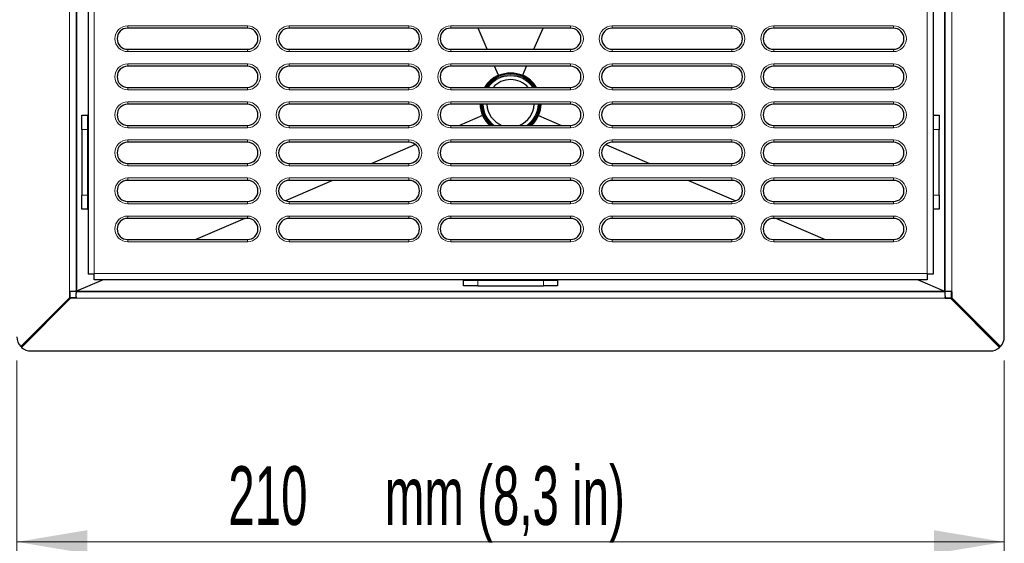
# Model space of a CAD drawing. Header units: millimetres. Extents: x 1 to 419, y 2 to 295.
# Tile 14 of 60: x 38 to 80, y 106 to 128. Entities that reach past the tile are written whole.
import ezdxf

# ---------------------------------------------------------------- set-up
doc = ezdxf.new("R2010")
doc.units = ezdxf.units.MM
doc.styles.add('SLDTEXTSTYLE0', font='TXT', dxfattribs={"width": 0.605})
doc.dimstyles.new('SLDDIMSTYLE1', dxfattribs={"dimtxt": 2.5, "dimasz": 3, "dimexe": 0, "dimexo": 0.0625, "dimtad": 1, "dimdec": 0, "dimlfac": 5, "dimrnd": 1e-09, "dimzin": 12, "dimdsep": 46, "dimtxsty": 'SLDTEXTSTYLE0', "dimsah": 1, "dimcen": 0.09, "dimadec": 0, "dimazin": 3, "dimtfac": 1, "dimtofl": 0, "dimtmove": 0, "dimatfit": 3, "dimfxl": 1, "dimfrac": 2, "dimtolj": 1, "dimtzin": 12, "dimarcsym": 0})

# ---------------------------------------------------------------- blocks, each defined once
blk = doc.blocks.new('_D_18')
at = {"color": 7, "linetype": 'Continuous', "lineweight": 0}
for p, q in [((37.768, 170.038), (27.168, 170.038)), ((28.168, 170.038), (28.168, 114.289)), ((37.768, 114.289), (27.168, 114.289))]:
    blk.add_line(p, q, dxfattribs=at)
at = {"color": 7, "linetype": 'Continuous', "lineweight": 18}
for points in [[(28.168, 170.038), (27.668, 167.038), (28.668, 167.038)], [(28.168, 114.289), (28.668, 117.289), (27.668, 117.289)]]:
    blk.add_solid(points, dxfattribs=at)
at = {"color": 7, "linetype": 'Continuous', "lineweight": 18, "char_height": 2.5, "attachment_point": 1, "rotation": 90, "style": 'SLDTEXTSTYLE0'}
for s, insert in [('mm (11 in)', (24.945, 137.283)), ('279', (24.945, 130.617))]:
    blk.add_mtext(s, dxfattribs=dict(at, insert=insert))
blk = doc.blocks.new('_D_19')
at = {"color": 7, "linetype": 'Continuous', "lineweight": 0}
for p, q in [((38.168, 113.889), (38.168, 105.157)), ((80.234, 113.889), (80.234, 105.157)), ((80.234, 106.157), (38.168, 106.157))]:
    blk.add_line(p, q, dxfattribs=at)
at = {"color": 7, "linetype": 'Continuous', "lineweight": 18}
for points in [[(38.168, 106.157), (41.168, 105.657), (41.168, 106.657)], [(80.234, 106.157), (77.234, 106.657), (77.234, 105.657)]]:
    blk.add_solid(points, dxfattribs=at)
at = {"color": 7, "linetype": 'Continuous', "lineweight": 18, "char_height": 2.5, "attachment_point": 1, "style": 'SLDTEXTSTYLE0'}
for s, insert in [('mm (8,3 in)', (53.843, 109.38)), ('210', (47.176, 109.38))]:
    blk.add_mtext(s, dxfattribs=dict(at, insert=insert))

msp = doc.modelspace()

# ---------------------------------------------------------------- linework, layer by layer
at = {"color": 7, "linetype": 'Continuous', "lineweight": 18}
for p, q in [((40.4081, 116.8126), (40.4081, 140.046)), ((41.4607, 139.3991), (41.4607, 117.5835)), ((77.9934, 134.8937), (77.9934, 116.8126)), ((76.9407, 134.6368), (76.9407, 117.5835)), ((42.8907, 128.1335), (47.9907, 128.1335)), ((42.8907, 128.1335), (42.8907, 128.0335)), ((47.9907, 128.1335), (47.9907, 128.0335)), ((49.7707, 128.1335), (54.8707, 128.1335)), ((49.7707, 128.1335), (49.7707, 128.0335)), ((54.8707, 128.1335), (54.8707, 128.0335)), ((56.6507, 128.1335), (61.7507, 128.1335)), ((56.6507, 128.1335), (56.6507, 128.0335)), ((61.7507, 128.0335), (61.7507, 128.1335)), ((63.5307, 128.1335), (68.6307, 128.1335)), ((63.5307, 128.1335), (63.5307, 128.0335)), ((68.6307, 128.0335), (68.6307, 128.1335)), ((70.4107, 128.1335), (75.5107, 128.1335)), ((70.4107, 128.1335), (70.4107, 128.0335)), ((75.5107, 128.0335), (75.5107, 128.1335)), ((42.8907, 127.1335), (42.8907, 127.0335)), ((47.9907, 127.1335), (47.9907, 127.0335)), ((49.7707, 127.1335), (49.7707, 127.0335)), ((54.8707, 127.1335), (54.8707, 127.0335)), ((56.6507, 127.0335), (56.6507, 127.1335)), ((61.7507, 127.1335), (61.7507, 127.0335)), ((63.5307, 127.0335), (63.5307, 127.1335)), ((68.6307, 127.1335), (68.6307, 127.0335)), ((70.4107, 127.0335), (70.4107, 127.1335)), ((75.5107, 127.1335), (75.5107, 127.0335)), ((47.9907, 127.0335), (42.8907, 127.0335)), ((54.8707, 127.0335), (49.7707, 127.0335)), ((61.7507, 127.0335), (56.6507, 127.0335)), ((68.6307, 127.0335), (63.5307, 127.0335)), ((75.5107, 127.0335), (70.4107, 127.0335)), ((42.8907, 126.5135), (47.9907, 126.5135)), ((42.8907, 126.5135), (42.8907, 126.4135)), ((47.9907, 126.5135), (47.9907, 126.4135)), ((49.7707, 126.5135), (54.8707, 126.5135)), ((49.7707, 126.5135), (49.7707, 126.4135)), ((54.8707, 126.5135), (54.8707, 126.4135)), ((56.6507, 126.5135), (61.7507, 126.5135)), ((56.6507, 126.5135), (56.6507, 126.4135)), ((61.7507, 126.4135), (61.7507, 126.5135)), ((63.5307, 126.5135), (68.6307, 126.5135)), ((63.5307, 126.5135), (63.5307, 126.4135)), ((68.6307, 126.4135), (68.6307, 126.5135)), ((70.4107, 126.5135), (75.5107, 126.5135)), ((70.4107, 126.5135), (70.4107, 126.4135)), ((75.5107, 126.4135), (75.5107, 126.5135)), ((42.8907, 125.5135), (42.8907, 125.4135)), ((47.9907, 125.5135), (47.9907, 125.4135)), ((49.7707, 125.5135), (49.7707, 125.4135)), ((54.8707, 125.5135), (54.8707, 125.4135)), ((56.6507, 125.4135), (56.6507, 125.5135)), ((61.7507, 125.5135), (61.7507, 125.4135)), ((63.5307, 125.4135), (63.5307, 125.5135)), ((68.6307, 125.5135), (68.6307, 125.4135)), ((70.4107, 125.4135), (70.4107, 125.5135)), ((75.5107, 125.5135), (75.5107, 125.4135)), ((47.9907, 125.4135), (42.8907, 125.4135)), ((54.8707, 125.4135), (49.7707, 125.4135)), ((61.7507, 125.4135), (56.6507, 125.4135)), ((68.6307, 125.4135), (63.5307, 125.4135)), ((75.5107, 125.4135), (70.4107, 125.4135)), ((42.8907, 124.8935), (47.9907, 124.8935)), ((42.8907, 124.8935), (42.8907, 124.7935)), ((47.9907, 124.8935), (47.9907, 124.7935)), ((49.7707, 124.8935), (54.8707, 124.8935)), ((49.7707, 124.8935), (49.7707, 124.7935)), ((54.8707, 124.8935), (54.8707, 124.7935)), ((56.6507, 124.8935), (61.7507, 124.8935)), ((56.6507, 124.8935), (56.6507, 124.7935)), ((61.7507, 124.7935), (61.7507, 124.8935)), ((63.5307, 124.8935), (68.6307, 124.8935)), ((63.5307, 124.8935), (63.5307, 124.7935)), ((68.6307, 124.7935), (68.6307, 124.8935)), ((70.4107, 124.8935), (75.5107, 124.8935)), ((70.4107, 124.8935), (70.4107, 124.7935)), ((75.5107, 124.7935), (75.5107, 124.8935)), ((42.8907, 123.8935), (42.8907, 123.7935)), ((47.9907, 123.7935), (42.8907, 123.7935)), ((47.9907, 123.8935), (47.9907, 123.7935)), ((49.7707, 123.8935), (49.7707, 123.7935)), ((54.8707, 123.7935), (49.7707, 123.7935)), ((54.8707, 123.8935), (54.8707, 123.7935)), ((56.6507, 123.7935), (56.6507, 123.8935)), ((61.7507, 123.7935), (56.6507, 123.7935)), ((61.7507, 123.8935), (61.7507, 123.7935)), ((63.5307, 123.7935), (63.5307, 123.8935)), ((68.6307, 123.7935), (63.5307, 123.7935)), ((68.6307, 123.8935), (68.6307, 123.7935)), ((70.4107, 123.7935), (70.4107, 123.8935)), ((75.5107, 123.7935), (70.4107, 123.7935)), ((75.5107, 123.8935), (75.5107, 123.7935)), ((41.1807, 123.7235), (40.9407, 123.7235)), ((77.4607, 123.7235), (77.2207, 123.7235)), ((42.8907, 123.2735), (47.9907, 123.2735)), ((42.8907, 123.2735), (42.8907, 123.1735)), ((47.9907, 123.2735), (47.9907, 123.1735)), ((49.7707, 123.2735), (54.8707, 123.2735)), ((49.7707, 123.2735), (49.7707, 123.1735)), ((54.8707, 123.2735), (54.8707, 123.1735)), ((56.6507, 123.2735), (61.7507, 123.2735)), ((56.6507, 123.2735), (56.6507, 123.1735)), ((61.7507, 123.1735), (61.7507, 123.2735)), ((63.5307, 123.2735), (68.6307, 123.2735)), ((63.5307, 123.2735), (63.5307, 123.1735)), ((68.6307, 123.1735), (68.6307, 123.2735)), ((70.4107, 123.2735), (75.5107, 123.2735)), ((70.4107, 123.2735), (70.4107, 123.1735)), ((75.5107, 123.1735), (75.5107, 123.2735)), ((42.8907, 122.2735), (42.8907, 122.1735)), ((47.9907, 122.1735), (42.8907, 122.1735)), ((47.9907, 122.2735), (47.9907, 122.1735)), ((49.7707, 122.2735), (49.7707, 122.1735)), ((54.8707, 122.1735), (49.7707, 122.1735)), ((54.8707, 122.2735), (54.8707, 122.1735)), ((56.6507, 122.1735), (56.6507, 122.2735)), ((61.7507, 122.1735), (56.6507, 122.1735)), ((61.7507, 122.2735), (61.7507, 122.1735)), ((63.5307, 122.1735), (63.5307, 122.2735)), ((68.6307, 122.1735), (63.5307, 122.1735)), ((68.6307, 122.2735), (68.6307, 122.1735)), ((70.4107, 122.1735), (70.4107, 122.2735)), ((75.5107, 122.1735), (70.4107, 122.1735)), ((75.5107, 122.2735), (75.5107, 122.1735)), ((42.8907, 121.6535), (47.9907, 121.6535)), ((42.8907, 121.6535), (42.8907, 121.5535)), ((47.9907, 121.6535), (47.9907, 121.5535)), ((49.7707, 121.6535), (54.8707, 121.6535)), ((49.7707, 121.6535), (49.7707, 121.5535)), ((54.8707, 121.6535), (54.8707, 121.5535)), ((56.6507, 121.6535), (61.7507, 121.6535)), ((56.6507, 121.6535), (56.6507, 121.5535)), ((61.7507, 121.5535), (61.7507, 121.6535)), ((63.5307, 121.6535), (68.6307, 121.6535)), ((63.5307, 121.6535), (63.5307, 121.5535)), ((68.6307, 121.5535), (68.6307, 121.6535)), ((70.4107, 121.6535), (75.5107, 121.6535)), ((70.4107, 121.6535), (70.4107, 121.5535)), ((75.5107, 121.5535), (75.5107, 121.6535)), ((40.9407, 120.9235), (41.1807, 120.9235)), ((77.2207, 120.9235), (77.4607, 120.9235)), ((42.8907, 120.6535), (42.8907, 120.5535)), ((47.9907, 120.5535), (42.8907, 120.5535)), ((47.9907, 120.6535), (47.9907, 120.5535)), ((49.7707, 120.6535), (49.7707, 120.5535)), ((54.8707, 120.5535), (49.7707, 120.5535)), ((54.8707, 120.6535), (54.8707, 120.5535)), ((56.6507, 120.5535), (56.6507, 120.6535)), ((61.7507, 120.5535), (56.6507, 120.5535)), ((61.7507, 120.6535), (61.7507, 120.5535)), ((63.5307, 120.5535), (63.5307, 120.6535)), ((68.6307, 120.5535), (63.5307, 120.5535)), ((68.6307, 120.6535), (68.6307, 120.5535)), ((70.4107, 120.5535), (70.4107, 120.6535)), ((75.5107, 120.5535), (70.4107, 120.5535)), ((75.5107, 120.6535), (75.5107, 120.5535)), ((42.8907, 120.0335), (47.9907, 120.0335)), ((42.8907, 120.0335), (42.8907, 119.9335)), ((47.9907, 120.0335), (47.9907, 119.9335)), ((49.7707, 120.0335), (54.8707, 120.0335)), ((49.7707, 120.0335), (49.7707, 119.9335)), ((54.8707, 120.0335), (54.8707, 119.9335)), ((56.6507, 120.0335), (61.7507, 120.0335)), ((56.6507, 120.0335), (56.6507, 119.9335)), ((61.7507, 119.9335), (61.7507, 120.0335)), ((63.5307, 120.0335), (68.6307, 120.0335)), ((63.5307, 120.0335), (63.5307, 119.9335)), ((68.6307, 119.9335), (68.6307, 120.0335)), ((70.4107, 120.0335), (75.5107, 120.0335)), ((70.4107, 120.0335), (70.4107, 119.9335)), ((75.5107, 119.9335), (75.5107, 120.0335)), ((42.8907, 119.0335), (42.8907, 118.9335)), ((47.9907, 118.9335), (42.8907, 118.9335)), ((47.9907, 119.0335), (47.9907, 118.9335)), ((49.7707, 119.0335), (49.7707, 118.9335)), ((54.8707, 118.9335), (49.7707, 118.9335)), ((54.8707, 119.0335), (54.8707, 118.9335)), ((56.6507, 118.9335), (56.6507, 119.0335)), ((61.7507, 118.9335), (56.6507, 118.9335)), ((61.7507, 119.0335), (61.7507, 118.9335)), ((63.5307, 118.9335), (63.5307, 119.0335)), ((68.6307, 118.9335), (63.5307, 118.9335)), ((68.6307, 119.0335), (68.6307, 118.9335)), ((70.4107, 118.9335), (70.4107, 119.0335)), ((75.5107, 118.9335), (70.4107, 118.9335)), ((75.5107, 119.0335), (75.5107, 118.9335)), ((41.4607, 117.5835), (76.9407, 117.5835)), ((57.8007, 117.3035), (57.8007, 117.0635)), ((60.6007, 117.0635), (60.6007, 117.3035)), ((77.7134, 116.5308), (40.688, 116.5308))]:
    msp.add_line(p, q, dxfattribs=at)
at = {"color": 7, "linetype": 'Continuous', "lineweight": 25}
for p, q in [((40.6907, 139.8674), (40.6907, 116.8335)), ((40.7107, 139.8547), (40.7107, 116.8335)), ((41.2007, 139.5532), (41.2007, 117.5635)), ((77.2007, 134.7054), (77.2007, 117.5635)), ((77.6907, 134.8239), (77.6907, 116.8335)), ((77.7107, 116.8335), (77.7107, 134.8286)), ((80.2339, 114.8885), (80.2339, 134.9438)), ((47.9907, 128.0335), (42.8907, 128.0335)), ((54.8707, 128.0335), (49.7707, 128.0335)), ((61.7507, 128.0335), (56.6507, 128.0335)), ((58.2038, 127.1335), (57.8137, 128.0335)), ((60.1976, 127.1335), (60.5877, 128.0335)), ((68.6307, 128.0335), (63.5307, 128.0335)), ((75.5107, 128.0335), (70.4107, 128.0335)), ((42.8907, 127.1335), (47.9907, 127.1335)), ((49.7707, 127.1335), (54.8707, 127.1335)), ((56.6507, 127.1335), (61.7507, 127.1335)), ((63.5307, 127.1335), (68.6307, 127.1335)), ((70.4107, 127.1335), (75.5107, 127.1335)), ((47.9907, 126.4135), (42.8907, 126.4135)), ((54.8707, 126.4135), (49.7707, 126.4135)), ((61.7507, 126.4135), (56.6507, 126.4135)), ((58.6839, 126.0259), (58.5159, 126.4135)), ((59.7175, 126.0259), (59.8855, 126.4135)), ((68.6307, 126.4135), (63.5307, 126.4135)), ((75.5107, 126.4135), (70.4107, 126.4135)), ((42.8907, 125.5135), (47.9907, 125.5135)), ((49.7707, 125.5135), (54.8707, 125.5135)), ((56.6507, 125.5135), (61.7507, 125.5135)), ((63.5307, 125.5135), (68.6307, 125.5135)), ((70.4107, 125.5135), (75.5107, 125.5135)), ((47.9907, 124.7935), (42.8907, 124.7935)), ((54.8707, 124.7935), (49.7707, 124.7935)), ((61.7507, 124.7935), (56.6507, 124.7935)), ((68.6307, 124.7935), (63.5307, 124.7935)), ((75.5107, 124.7935), (70.4107, 124.7935)), ((40.9407, 123.7235), (40.9407, 124.3235)), ((40.9407, 124.3235), (41.1807, 124.3235)), ((41.1807, 124.3235), (41.1807, 123.7235)), ((41.2007, 124.3235), (41.1807, 124.3235)), ((58.0084, 124.3176), (57.0281, 123.8935)), ((60.393, 124.3176), (61.3733, 123.8935)), ((77.2207, 124.3235), (77.2007, 124.3235)), ((77.2207, 124.3235), (77.4607, 124.3235)), ((77.2207, 123.7235), (77.2207, 124.3235)), ((77.4607, 124.3235), (77.4607, 123.7235)), ((42.8907, 123.8935), (47.9907, 123.8935)), ((49.7707, 123.8935), (54.8707, 123.8935)), ((56.6507, 123.8935), (61.7507, 123.8935)), ((63.5307, 123.8935), (68.6307, 123.8935)), ((70.4107, 123.8935), (75.5107, 123.8935)), ((40.9407, 123.7235), (40.9407, 120.9235)), ((41.1807, 123.7235), (41.1807, 120.9235)), ((77.2207, 120.9235), (77.2207, 123.7235)), ((77.4607, 120.9235), (77.4607, 123.7235)), ((47.9907, 123.1735), (42.8907, 123.1735)), ((54.8707, 123.1735), (49.7707, 123.1735)), ((55.1463, 123.0792), (53.2839, 122.2735)), ((61.7507, 123.1735), (56.6507, 123.1735)), ((63.2552, 123.0792), (65.1175, 122.2735)), ((68.6307, 123.1735), (63.5307, 123.1735)), ((75.5107, 123.1735), (70.4107, 123.1735)), ((42.8907, 122.2735), (47.9907, 122.2735)), ((49.7707, 122.2735), (54.8707, 122.2735)), ((56.6507, 122.2735), (61.7507, 122.2735)), ((63.5307, 122.2735), (68.6307, 122.2735)), ((70.4107, 122.2735), (75.5107, 122.2735)), ((47.9907, 121.5535), (42.8907, 121.5535)), ((51.6198, 121.5535), (49.6091, 120.6835)), ((54.8707, 121.5535), (49.7707, 121.5535)), ((61.7507, 121.5535), (56.6507, 121.5535)), ((68.6307, 121.5535), (63.5307, 121.5535)), ((66.7816, 121.5535), (68.7923, 120.6835)), ((75.5107, 121.5535), (70.4107, 121.5535)), ((40.9407, 120.3235), (40.9407, 120.9235)), ((41.1807, 120.9235), (41.1807, 120.3235)), ((77.2207, 120.3235), (77.2207, 120.9235)), ((77.4607, 120.9235), (77.4607, 120.3235)), ((42.8907, 120.6535), (47.9907, 120.6535)), ((49.7707, 120.6535), (54.8707, 120.6535)), ((56.6507, 120.6535), (61.7507, 120.6535)), ((63.5307, 120.6535), (68.6307, 120.6535)), ((70.4107, 120.6535), (75.5107, 120.6535)), ((41.1807, 120.3235), (40.9407, 120.3235)), ((41.1807, 120.3235), (41.2007, 120.3235)), ((77.2007, 120.3235), (77.2207, 120.3235)), ((77.4607, 120.3235), (77.2207, 120.3235)), ((47.9907, 119.9335), (42.8907, 119.9335)), ((47.8756, 119.9335), (45.7955, 119.0335)), ((54.8707, 119.9335), (49.7707, 119.9335)), ((61.7507, 119.9335), (56.6507, 119.9335)), ((68.6307, 119.9335), (63.5307, 119.9335)), ((75.5107, 119.9335), (70.4107, 119.9335)), ((70.5258, 119.9335), (72.606, 119.0335)), ((42.8907, 119.0335), (47.9907, 119.0335)), ((49.7707, 119.0335), (54.8707, 119.0335)), ((56.6507, 119.0335), (61.7507, 119.0335)), ((63.5307, 119.0335), (68.6307, 119.0335)), ((70.4107, 119.0335), (75.5107, 119.0335)), ((41.4607, 117.5635), (41.2007, 117.5635)), ((41.4607, 117.5635), (41.4607, 117.5835)), ((41.4607, 117.3235), (41.4607, 117.5635)), ((76.9407, 117.5835), (76.9407, 117.5635)), ((77.2007, 117.5635), (76.9407, 117.5635)), ((76.9407, 117.5635), (76.9407, 117.3235)), ((41.8432, 117.3235), (40.7107, 116.8335)), ((76.9407, 117.3235), (41.4607, 117.3235)), ((57.2007, 117.3235), (57.2007, 117.3035)), ((57.2007, 117.0635), (57.2007, 117.3035)), ((57.2007, 117.3035), (57.8007, 117.3035)), ((57.8007, 117.0635), (57.2007, 117.0635)), ((57.8007, 117.3035), (60.6007, 117.3035)), ((57.8007, 117.0635), (60.6007, 117.0635)), ((60.6007, 117.3035), (61.2007, 117.3035)), ((61.2007, 117.0635), (60.6007, 117.0635)), ((61.2007, 117.3035), (61.2007, 117.3235)), ((61.2007, 117.3035), (61.2007, 117.0635)), ((76.5582, 117.3235), (77.6907, 116.8335)), ((40.429, 116.8126), (40.4081, 116.8126)), ((40.4081, 116.8126), (40.4081, 116.5538)), ((40.429, 116.8126), (40.429, 116.5538)), ((40.4709, 116.8157), (40.4713, 116.8157)), ((40.6907, 116.8335), (40.7107, 116.8335)), ((40.7107, 116.8335), (40.7107, 116.8135)), ((40.7107, 116.8335), (77.6907, 116.8335)), ((40.7107, 116.8135), (77.6907, 116.8135)), ((77.6907, 116.8335), (77.7107, 116.8335)), ((77.6907, 116.8335), (77.6907, 116.8135)), ((77.9301, 116.8157), (77.9305, 116.8157)), ((77.9725, 116.8126), (77.9677, 116.8157)), ((77.9725, 116.8126), (77.9934, 116.8126)), ((77.9725, 116.8126), (77.9725, 116.5538)), ((77.9934, 116.8126), (77.9934, 116.5538)), ((40.4081, 116.5538), (38.3311, 114.4768)), ((40.429, 116.5538), (38.3413, 114.4662)), ((40.4552, 116.5517), (38.3557, 114.4522)), ((40.4552, 116.5308), (38.3665, 114.4422)), ((40.4081, 116.5538), (40.429, 116.5538)), ((40.4552, 116.5308), (40.4552, 116.5517)), ((40.688, 116.5517), (40.4552, 116.5517)), ((40.688, 116.5308), (40.4552, 116.5308)), ((40.688, 116.5517), (40.6914, 116.5565)), ((40.688, 116.5517), (40.688, 116.5308)), ((40.6914, 116.5941), (40.6914, 116.5565)), ((77.7101, 116.5565), (77.7101, 116.5941)), ((77.7134, 116.5517), (77.7134, 116.5308)), ((77.7134, 116.5517), (77.9462, 116.5517)), ((77.7134, 116.5308), (77.9462, 116.5308)), ((77.9462, 116.5308), (77.9462, 116.5517)), ((77.9462, 116.5517), (80.0458, 114.4522)), ((77.9462, 116.5308), (80.0349, 114.4422)), ((77.9934, 116.5538), (77.9725, 116.5538)), ((77.9725, 116.5538), (80.0601, 114.4662)), ((77.9934, 116.5538), (80.0704, 114.4768)), ((38.7675, 114.2885), (79.6339, 114.2885))]:
    msp.add_line(p, q, dxfattribs=at)
at = {"color": 7, "linetype": 'Continuous', "lineweight": 18}
for centre, radius, start, end in [((42.8907, 127.5835), 0.55, 90, 270), ((47.9907, 127.5835), 0.55, 270, 90), ((49.7707, 127.5835), 0.55, 90, 270), ((54.8707, 127.5835), 0.55, 270, 90), ((56.6507, 127.5835), 0.55, 90, 270), ((61.7507, 127.5835), 0.55, 270, 90), ((63.5307, 127.5835), 0.55, 90, 270), ((68.6307, 127.5835), 0.55, 270, 90), ((70.4107, 127.5835), 0.55, 90, 270), ((75.5107, 127.5835), 0.55, 270, 90), ((42.8907, 125.9635), 0.55, 90, 270), ((47.9907, 125.9635), 0.55, 270, 90), ((49.7707, 125.9635), 0.55, 90, 270), ((54.8707, 125.9635), 0.55, 270, 90), ((56.6507, 125.9635), 0.55, 90, 270), ((61.7507, 125.9635), 0.55, 270, 90), ((63.5307, 125.9635), 0.55, 90, 270), ((68.6307, 125.9635), 0.55, 270, 90), ((70.4107, 125.9635), 0.55, 90, 270), ((75.5107, 125.9635), 0.55, 270, 90), ((59.2007, 124.8335), 1.21, 34.19308, 145.80692), ((59.2007, 124.8335), 1.17, 35.53475, 144.46525), ((59.2007, 124.833), 1.3, 66.57434, 113.42566), ((42.8907, 124.3435), 0.55, 90, 270), ((47.9907, 124.3435), 0.55, 270, 90), ((49.7707, 124.3435), 0.55, 90, 270), ((54.8707, 124.3435), 0.55, 270, 90), ((56.6507, 124.3435), 0.55, 90, 270), ((59.2007, 124.8335), 1.21, 181.89442, 230.97393), ((59.2007, 124.8335), 1.17, 181.95921, 233.45783), ((59.2007, 124.8335), 1.17, 306.54217, 358.04079), ((59.2007, 124.8335), 1.21, 309.02607, 358.10558), ((61.7507, 124.3435), 0.55, 270, 90), ((63.5307, 124.3435), 0.55, 90, 270), ((68.6307, 124.3435), 0.55, 270, 90), ((70.4107, 124.3435), 0.55, 90, 270), ((75.5107, 124.3435), 0.55, 270, 90), ((42.8907, 122.7235), 0.55, 90, 270), ((47.9907, 122.7235), 0.55, 270, 90), ((49.7707, 122.7235), 0.55, 90, 270), ((54.8707, 122.7235), 0.55, 270, 90), ((56.6507, 122.7235), 0.55, 90, 270), ((61.7507, 122.7235), 0.55, 270, 90), ((63.5307, 122.7235), 0.55, 90, 270), ((68.6307, 122.7235), 0.55, 270, 90), ((70.4107, 122.7235), 0.55, 90, 270), ((75.5107, 122.7235), 0.55, 270, 90), ((42.8907, 121.1035), 0.55, 90, 270), ((47.9907, 121.1035), 0.55, 270, 90), ((49.7707, 121.1035), 0.55, 90, 270), ((54.8707, 121.1035), 0.55, 270, 90), ((56.6507, 121.1035), 0.55, 90, 270), ((61.7507, 121.1035), 0.55, 270, 90), ((63.5307, 121.1035), 0.55, 90, 270), ((68.6307, 121.1035), 0.55, 270, 90), ((70.4107, 121.1035), 0.55, 90, 270), ((75.5107, 121.1035), 0.55, 270, 90), ((42.8907, 119.4835), 0.55, 90, 270), ((47.9907, 119.4835), 0.55, 270, 90), ((49.7707, 119.4835), 0.55, 90, 270), ((54.8707, 119.4835), 0.55, 270, 90), ((56.6507, 119.4835), 0.55, 90, 270), ((61.7507, 119.4835), 0.55, 270, 90), ((63.5307, 119.4835), 0.55, 90, 270), ((68.6307, 119.4835), 0.55, 270, 90), ((70.4107, 119.4835), 0.55, 90, 270), ((75.5107, 119.4835), 0.55, 270, 90)]:
    msp.add_arc(centre, radius, start, end, dxfattribs=at)
at = {"color": 7, "linetype": 'Continuous', "lineweight": 25}
for centre, radius, start, end in [((42.8907, 127.5835), 0.45, 90, 270), ((47.9907, 127.5835), 0.45, 270, 90), ((49.7707, 127.5835), 0.45, 90, 270), ((54.8707, 127.5835), 0.45, 270, 90), ((56.6507, 127.5835), 0.45, 90, 270), ((61.7507, 127.5835), 0.45, 270, 90), ((63.5307, 127.5835), 0.45, 90, 270), ((68.6307, 127.5835), 0.45, 270, 90), ((70.4107, 127.5835), 0.45, 90, 270), ((75.5107, 127.5835), 0.45, 270, 90), ((42.8907, 125.9635), 0.45, 90, 270), ((47.9907, 125.9635), 0.45, 270, 90), ((49.7707, 125.9635), 0.45, 90, 270), ((54.8707, 125.9635), 0.45, 270, 90), ((56.6507, 125.9635), 0.45, 90, 270), ((61.7507, 125.9635), 0.45, 270, 90), ((63.5307, 125.9635), 0.45, 90, 270), ((68.6307, 125.9635), 0.45, 270, 90), ((70.4107, 125.9635), 0.45, 90, 270), ((75.5107, 125.9635), 0.45, 270, 90), ((59.2017, 124.8335), 1.3, 113.47345, 148.46113), ((59.2007, 124.8335), 1.26, 113.44955, 147.33797), ((59.2007, 124.8335), 1.25, 32.95635, 147.04365), ((59.2007, 124.8335), 1.01, 42.31974, 137.68026), ((59.2007, 124.8335), 1.26, 66.55045, 113.44955), ((59.2007, 124.8335), 1.26, 32.66203, 66.55045), ((59.1997, 124.8335), 1.3, 31.53887, 66.52655), ((42.8907, 124.3435), 0.45, 90, 270), ((47.9907, 124.3435), 0.45, 270, 90), ((49.7707, 124.3435), 0.45, 90, 270), ((54.8707, 124.3435), 0.45, 270, 90), ((56.6507, 124.3435), 0.45, 90, 270), ((59.2017, 124.8335), 1.3, 181.76323, 203.3791), ((59.2007, 124.8335), 1.26, 181.81922, 203.43428), ((59.2007, 124.8335), 1.25, 181.83378, 228.76392), ((59.2007, 124.8335), 1.01, 182.26973, 248.54311), ((59.2007, 124.8335), 1.01, 291.45689, 357.73027), ((59.2007, 124.8335), 1.25, 311.23608, 358.16622), ((59.2007, 124.8335), 1.26, 336.56572, 358.18078), ((59.1997, 124.8335), 1.3, 336.6209, 358.23677), ((61.7507, 124.3435), 0.45, 270, 90), ((63.5307, 124.3435), 0.45, 90, 270), ((68.6307, 124.3435), 0.45, 270, 90), ((70.4107, 124.3435), 0.45, 90, 270), ((75.5107, 124.3435), 0.45, 270, 90), ((59.2007, 124.8358), 1.3, 203.48939, 226.45581), ((59.2007, 124.8335), 1.26, 203.43428, 228.24779), ((59.2007, 124.8335), 1.26, 311.75221, 336.56572), ((59.2007, 124.8358), 1.3, 313.54419, 336.51061), ((42.8907, 122.7235), 0.45, 90, 270), ((47.9907, 122.7235), 0.45, 270, 90), ((49.7707, 122.7235), 0.45, 90, 270), ((54.8707, 122.7235), 0.45, 270, 90), ((56.6507, 122.7235), 0.45, 90, 270), ((61.7507, 122.7235), 0.45, 270, 90), ((63.5307, 122.7235), 0.45, 90, 270), ((68.6307, 122.7235), 0.45, 270, 90), ((70.4107, 122.7235), 0.45, 90, 270), ((75.5107, 122.7235), 0.45, 270, 90), ((42.8907, 121.1035), 0.45, 90, 270), ((47.9907, 121.1035), 0.45, 270, 90), ((49.7707, 121.1035), 0.45, 90, 270), ((54.8707, 121.1035), 0.45, 270, 90), ((56.6507, 121.1035), 0.45, 90, 270), ((61.7507, 121.1035), 0.45, 270, 90), ((63.5307, 121.1035), 0.45, 90, 270), ((68.6307, 121.1035), 0.45, 270, 90), ((70.4107, 121.1035), 0.45, 90, 270), ((75.5107, 121.1035), 0.45, 270, 90), ((42.8907, 119.4835), 0.45, 90, 270), ((47.9907, 119.4835), 0.45, 270, 90), ((49.7707, 119.4835), 0.45, 90, 270), ((54.8707, 119.4835), 0.45, 270, 90), ((56.6507, 119.4835), 0.45, 90, 270), ((61.7507, 119.4835), 0.45, 270, 90), ((63.5307, 119.4835), 0.45, 90, 270), ((68.6307, 119.4835), 0.45, 270, 90), ((70.4107, 119.4835), 0.45, 90, 270), ((75.5107, 119.4835), 0.45, 270, 90), ((38.7675, 114.8885), 0.6, 180, 223.3282), ((79.6339, 114.8885), 0.6, 316.6718, 0), ((38.7675, 114.8885), 0.6, 223.3282, 224.74086), ((38.7675, 114.8885), 0.6, 226.65095, 228.0646), ((38.7675, 114.8885), 0.6, 228.0646, 270), ((79.6339, 114.8885), 0.6, 270, 311.9354), ((79.6339, 114.8885), 0.6, 311.9354, 313.34905), ((79.6339, 114.8885), 0.6, 315.25914, 316.6718)]:
    msp.add_arc(centre, radius, start, end, dxfattribs=at)
for points, knots in [([(58.6993, 125.9894), (58.6993, 125.9894), (58.6993, 125.9895), (58.6989, 125.9906), (58.6974, 125.9943), (58.6939, 126.0026), (58.6892, 126.0135), (58.6857, 126.0218), (58.6839, 126.0259)], [0, 0, 0, 0, 0.0544574, 0.1360108, 0.3520265, 0.5680229, 0.7840105, 1, 1, 1, 1]), ([(59.7175, 126.0259), (59.7158, 126.0218), (59.7122, 126.0135), (59.7075, 126.0026), (59.704, 125.9943), (59.7025, 125.9906), (59.7021, 125.9895), (59.7021, 125.9894), (59.7021, 125.9894)], [0, 0, 0, 0, 0.2159895, 0.4319771, 0.6479735, 0.8639892, 0.9455426, 1, 1, 1, 1]), ([(58.0446, 124.3324), (58.0446, 124.3324), (58.0446, 124.3324), (58.0436, 124.3322), (58.0399, 124.3308), (58.0317, 124.3275), (58.0208, 124.3229), (58.0126, 124.3194), (58.0084, 124.3176)], [0, 0, 0, 0, 0.0361297, 0.1290235, 0.3468695, 0.5646103, 0.7823026, 1, 1, 1, 1]), ([(60.393, 124.3176), (60.3889, 124.3194), (60.3806, 124.3229), (60.3697, 124.3275), (60.3615, 124.3308), (60.3578, 124.3322), (60.3569, 124.3324), (60.3568, 124.3324), (60.3568, 124.3324)], [0, 0, 0, 0, 0.2176974, 0.4353897, 0.6531305, 0.8709765, 0.9638703, 1, 1, 1, 1])]:
    msp.add_open_spline(points, degree=3, knots=knots, dxfattribs=at)
for points in [[(40.6907, 116.8335), (40.6896, 116.8326), (40.6875, 116.8309), (40.6703, 116.8283), (40.6436, 116.8257), (40.6076, 116.823), (40.5641, 116.8204), (40.5149, 116.8178), (40.462, 116.8152), (40.426, 116.8135), (40.4081, 116.8126)], [(40.688, 116.5308), (40.689, 116.5488), (40.6909, 116.5848), (40.6937, 116.6377), (40.6965, 116.6869), (40.6994, 116.7304), (40.7022, 116.7664), (40.705, 116.793), (40.7079, 116.8102), (40.7098, 116.8124), (40.7107, 116.8135)], [(77.6907, 116.8135), (77.6917, 116.8124), (77.6935, 116.8102), (77.6964, 116.793), (77.6992, 116.7664), (77.702, 116.7304), (77.7049, 116.6869), (77.7077, 116.6377), (77.7105, 116.5848), (77.7124, 116.5488), (77.7134, 116.5308)], [(77.9934, 116.8126), (77.9754, 116.8135), (77.9394, 116.8152), (77.8865, 116.8178), (77.8373, 116.8204), (77.7938, 116.823), (77.7578, 116.8257), (77.7312, 116.8283), (77.7139, 116.8309), (77.7118, 116.8326), (77.7107, 116.8335)]]:
    msp.add_open_spline(points, degree=3, dxfattribs=at)

# ---------------------------------------------------------------- dimensions: what is measured, and where the dimension line sits
at = {"color": 7, "linetype": 'Continuous', "lineweight": 18}
dim = msp.add_linear_dim(base=(28.1675, 114.2885), p1=(38.7675, 170.0384), p2=(38.7675, 114.2885), angle=90, text='<> mm (11 in)', dimstyle='SLDDIMSTYLE1', dxfattribs=at)
dim.commit()
dim.dimension.update_dxf_attribs({"geometry": '_D_18', "text_midpoint": (28.1675, 142.1635), "dimtype": 160})
dim = msp.add_linear_dim(base=(38.1675, 106.1569), p1=(80.2339, 114.8885), p2=(38.1675, 114.8885), text='<> mm (8,3 in)', dimstyle='SLDDIMSTYLE1', dxfattribs=at)
dim.commit()
dim.dimension.update_dxf_attribs({"geometry": '_D_19', "text_midpoint": (59.2007, 106.1569), "dimtype": 160})

doc.saveas('drawing.dxf')
